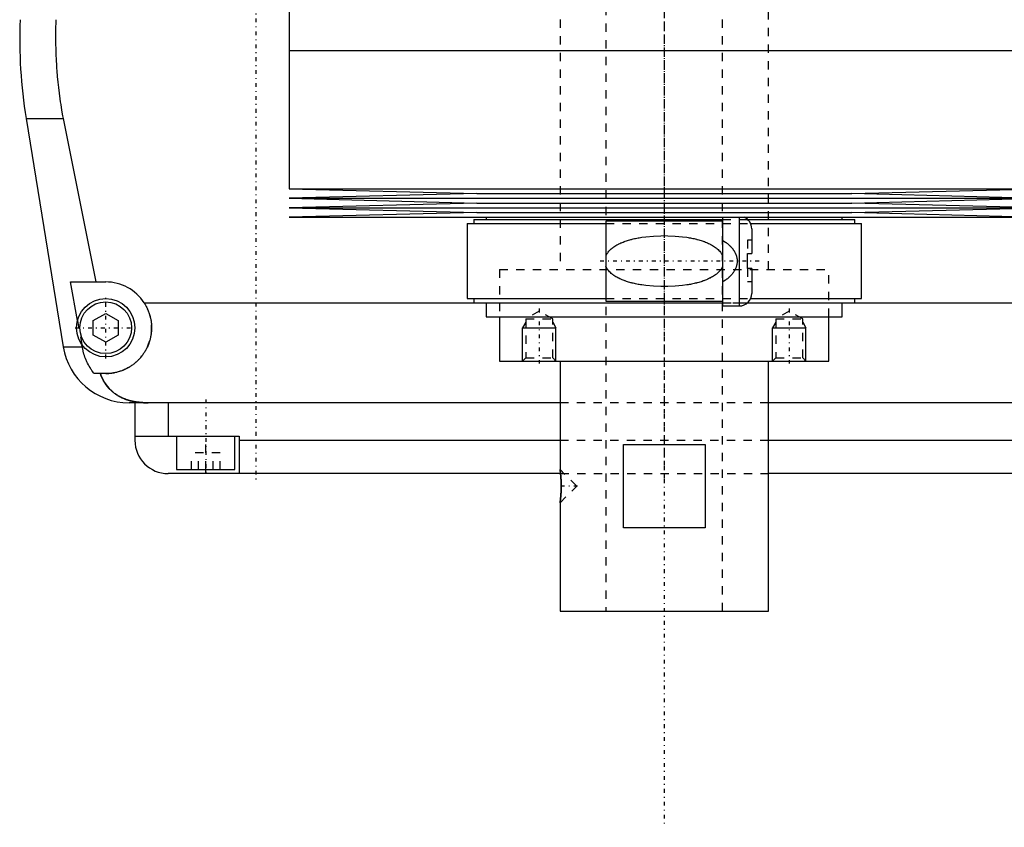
# Model space of a CAD drawing. Extents: x -125 to 125, y -123 to 447.
# Tile 1 of 9: x -77 to 41, y -123 to -27. Entities that reach past the tile are written whole.
import ezdxf

# ---------------------------------------------------------------- set-up
doc = ezdxf.new("R2010")
doc.units = 0
doc.linetypes.add('CENTER', pattern=[1.5, 0.45, -0.5, 0.05, -0.5])
doc.linetypes.add('DASHED', pattern=[2, 1, -1])
for name, color, linetype in [('AM_0', 7, 'CONTINUOUS'), ('AM_10', 7, 'CONTINUOUS'), ('AM_3', 7, 'DASHED'), ('AM_7', 7, 'CENTER')]:
    doc.layers.add(name, color=color, linetype=linetype)

msp = doc.modelspace()

# ---------------------------------------------------------------- linework, layer by layer
at = {"layer": 'AM_0', "color": 7, "linetype": 'CONTINUOUS'}
for p, q in [((-45, -13.67), (-45, -30.25)), ((-45, -30.25), (45, -30.25)), ((-45, -30.25), (-45, -46.83)), ((-45, -30.25), (0, -30.25)), ((-76.54, -38.4), (-72.1, -65.78)), ((-76.54, -38.4), (-72.1, -38.4)), ((-72.1, -38.4), (-68.19, -58)), ((-45, -46.83), (-22.5, -47.4)), ((-45, -46.83), (45, -46.83)), ((22.5, -47.4), (45, -46.83)), ((-22.5, -47.4), (-45, -47.97)), ((-45, -47.97), (-22.5, -48.54)), ((-45, -47.97), (45, -47.97)), ((-22.5, -47.4), (22.5, -47.4)), ((45, -47.97), (22.5, -47.4)), ((22.5, -48.54), (45, -47.97)), ((-22.5, -48.54), (-45, -49.11)), ((-45, -49.11), (-22.5, -49.68)), ((-45, -49.11), (45, -49.11)), ((-22.5, -48.54), (22.5, -48.54)), ((45, -49.11), (22.5, -48.54)), ((22.5, -49.68), (45, -49.11)), ((-22.5, -49.68), (-45, -50.25)), ((-45, -50.25), (45, -50.25)), ((-22.85, -50.5), (-22.85, -51)), ((-22.85, -50.5), (7, -50.5)), ((-22.5, -49.68), (22.5, -49.68)), ((-21.35, -50.25), (-21.35, -50.5)), ((7, -50.7), (-7, -50.7)), ((-7, -50.7), (-7, -60.3)), ((7, -50.25), (7, -60.88)), ((9, -50.25), (9, -60.88)), ((9.99, -50.5), (22.85, -50.5)), ((21.35, -50.5), (21.35, -50.25)), ((45, -50.25), (22.5, -49.68)), ((22.85, -51), (22.85, -50.5)), ((-23.65, -51), (-23.65, -60)), ((-23.65, -51), (-7, -51)), ((10.36, -51), (23.65, -51)), ((10.5, -51.62), (10.5, -54.6)), ((23.65, -60), (23.65, -51)), ((10, -56.4), (10, -54.6)), ((10, -54.6), (10.5, -54.6)), ((10.5, -56.4), (10, -56.4)), ((10.5, -56.4), (10.5, -59.38)), ((-71.21, -58), (-67, -58)), ((-70.39, -62.62), (-71.21, -58)), ((-23.65, -60), (-7, -60)), ((-22.85, -60), (-22.85, -60.5)), ((10.36, -60), (23.65, -60)), ((22.85, -60.5), (22.85, -60)), ((-62.39, -60.5), (-9.77, -60.5)), ((-22.85, -60.5), (7.01, -60.5)), ((-21.35, -60.5), (-21.35, -62.2)), ((-7, -60.3), (7, -60.3)), ((7, -60.88), (9, -60.88)), ((9.99, -60.5), (22.85, -60.5)), ((21.35, -62.2), (21.35, -60.5)), ((22.85, -60.5), (62.39, -60.5)), ((-68.5, -62.63), (-67, -61.77)), ((-67, -61.77), (-65.5, -62.63)), ((-21.35, -62.2), (21.35, -62.2)), ((-19.75, -62.2), (-19.75, -67.5)), ((19.75, -67.5), (19.75, -62.2)), ((-68.5, -64.37), (-68.5, -62.63)), ((-65.5, -62.63), (-65.5, -64.37)), ((-67, -65.23), (-68.5, -64.37)), ((-65.5, -64.37), (-67, -65.23)), ((-72.1, -65.78), (-69.82, -65.78)), ((-69.82, -65.78), (-69.87, -65.5)), ((-19.75, -67.5), (19.75, -67.5)), ((-12.5, -67.5), (-12.5, -80.5)), ((12.5, -97.5), (12.5, -67.5)), ((-67, -69), (-68.39, -69)), ((-12.5, -72.5), (-64.2, -72.5)), ((-63.5, -72.5), (-63.5, -77)), ((-59.5, -72.5), (-59.5, -76.5)), ((64.2, -72.5), (12.5, -72.5)), ((-63.5, -76.5), (-51, -76.5)), ((-58.5, -76.5), (-58.5, -80.5)), ((-51.5, -80.5), (-51.5, -76.5)), ((-51, -76.5), (-51, -81)), ((-51, -77), (-12.5, -77)), ((-4.9, -77.5), (4.9, -77.5)), ((-4.9, -87.5), (-4.9, -77.5)), ((4.9, -77.5), (4.9, -87.5)), ((12.5, -77), (51, -77)), ((-12.44, -81), (-59.5, -81)), ((-58.5, -80.5), (-51.5, -80.5)), ((-55, -81), (-55, -80.5)), ((-12.49, -80.54), (-12.5, -80.5)), ((-12.48, -80.66), (-12.49, -80.59)), ((-12.44, -80.98), (-12.45, -80.86)), ((59.5, -81), (12.5, -81)), ((-12.5, -84.5), (-12.49, -84.46)), ((-12.5, -84.5), (-12.5, -97.5)), ((-12.49, -84.42), (-12.47, -84.29)), ((-12.45, -84.14), (-12.44, -84.02)), ((4.9, -87.5), (-4.9, -87.5)), ((-12.5, -97.5), (12.5, -97.5))]:
    msp.add_line(p, q, dxfattribs=at)
for points in [[(-72.97, -26.54, 0), (-72.99, -26.87, 0), (-73.01, -27.51, 0), (-73.02, -28.16, 0), (-73.02, -28.47, 0), (-73.02, -28.79, 0), (-73.02, -29.43, 0), (-73, -30.07, 0), (-72.98, -30.72, 0), (-72.96, -31.37, 0), (-72.92, -32.03, 0), (-72.9, -32.36, 0), (-72.87, -32.69, 0), (-72.82, -33.35, 0), (-72.75, -34.02, 0), (-72.68, -34.69, 0), (-72.59, -35.36, 0), (-72.5, -36.04, 0), (-72.45, -36.38, 0), (-72.4, -36.71, 0), (-72.29, -37.39, 0), (-72.17, -38.06, 0), (-72.1, -38.4, 0)], [(-62.39, -60.5, 0), (-62.36, -60.55, 0), (-62.3, -60.65, 0), (-62.24, -60.74, 0), (-62.21, -60.79, 0), (-62.18, -60.84, 0), (-62.13, -60.95, 0), (-62.08, -61.05, 0), (-62.03, -61.15, 0), (-61.98, -61.26, 0), (-61.93, -61.36, 0), (-61.91, -61.41, 0), (-61.89, -61.47, 0), (-61.85, -61.57, 0), (-61.81, -61.68, 0), (-61.77, -61.79, 0), (-61.74, -61.9, 0), (-61.71, -62.01, 0), (-61.69, -62.06, 0), (-61.68, -62.12, 0), (-61.65, -62.23, 0), (-61.62, -62.34, 0), (-61.61, -62.39, 0), (-61.6, -62.45, 0), (-61.58, -62.56, 0), (-61.56, -62.66, 0), (-61.56, -62.72, 0), (-61.55, -62.77, 0), (-61.53, -62.88, 0), (-61.52, -62.99, 0), (-61.51, -63.1, 0), (-61.51, -63.21, 0), (-61.5, -63.31, 0), (-61.5, -63.37, 0), (-61.5, -63.42, 0), (-61.5, -63.52, 0), (-61.5, -63.63, 0), (-61.5, -63.73, 0), (-61.51, -63.84, 0), (-61.52, -63.95, 0), (-61.52, -64, 0), (-61.53, -64.05, 0), (-61.54, -64.16, 0), (-61.55, -64.26, 0), (-61.57, -64.37, 0), (-61.59, -64.47, 0), (-61.61, -64.58, 0), (-61.62, -64.63, 0), (-61.63, -64.69, 0), (-61.65, -64.79, 0), (-61.68, -64.9, 0), (-61.71, -65, 0), (-61.74, -65.1, 0), (-61.77, -65.21, 0), (-61.79, -65.26, 0), (-61.81, -65.31, 0), (-61.84, -65.41, 0), (-61.88, -65.51, 0), (-61.92, -65.61, 0), (-61.96, -65.71, 0), (-62.01, -65.81, 0), (-62.03, -65.86, 0), (-62.05, -65.9, 0), (-62.1, -66, 0), (-62.15, -66.1, 0), (-62.18, -66.14, 0), (-62.2, -66.19, 0), (-62.26, -66.28, 0), (-62.31, -66.37, 0), (-62.34, -66.42, 0), (-62.37, -66.46, 0), (-62.43, -66.55, 0), (-62.49, -66.64, 0), (-62.55, -66.73, 0), (-62.61, -66.81, 0), (-62.67, -66.9, 0), (-62.71, -66.94, 0), (-62.74, -66.98, 0), (-62.81, -67.06, 0), (-62.87, -67.14, 0), (-62.94, -67.21, 0), (-63.01, -67.29, 0), (-63.09, -67.36, 0), (-63.12, -67.4, 0), (-63.16, -67.44, 0), (-63.23, -67.51, 0), (-63.31, -67.58, 0), (-63.38, -67.64, 0), (-63.46, -67.71, 0), (-63.55, -67.78, 0), (-63.59, -67.81, 0), (-63.63, -67.85, 0), (-63.71, -67.91, 0), (-63.8, -67.97, 0), (-63.89, -68.04, 0), (-63.98, -68.1, 0), (-64.07, -68.15, 0), (-64.12, -68.18, 0), (-64.16, -68.21, 0), (-64.26, -68.27, 0), (-64.36, -68.32, 0), (-64.45, -68.37, 0), (-64.55, -68.43, 0), (-64.65, -68.47, 0), (-64.7, -68.5, 0), (-64.76, -68.52, 0), (-64.86, -68.57, 0), (-64.96, -68.61, 0), (-65.02, -68.63, 0), (-65.07, -68.65, 0), (-65.17, -68.69, 0), (-65.28, -68.72, 0), (-65.34, -68.74, 0), (-65.39, -68.76, 0), (-65.5, -68.79, 0), (-65.61, -68.82, 0), (-65.72, -68.85, 0), (-65.83, -68.87, 0), (-65.94, -68.9, 0), (-66, -68.91, 0), (-66.05, -68.92, 0), (-66.16, -68.94, 0), (-66.27, -68.95, 0), (-66.39, -68.97, 0), (-66.5, -68.98, 0), (-66.61, -68.99, 0), (-66.67, -68.99, 0), (-66.72, -68.99, 0), (-66.83, -69, 0), (-66.94, -69, 0), (-67, -69, 0)], [(-68.39, -69, 0), (-68.45, -68.92, 0), (-68.56, -68.77, 0), (-68.67, -68.61, 0), (-68.72, -68.53, 0), (-68.77, -68.45, 0), (-68.88, -68.28, 0), (-68.98, -68.11, 0), (-69.07, -67.93, 0), (-69.17, -67.75, 0), (-69.26, -67.57, 0), (-69.3, -67.47, 0), (-69.34, -67.38, 0), (-69.42, -67.19, 0), (-69.49, -67.01, 0), (-69.55, -66.83, 0), (-69.61, -66.65, 0), (-69.66, -66.46, 0), (-69.69, -66.37, 0), (-69.71, -66.27, 0), (-69.76, -66.08, 0), (-69.8, -65.88, 0), (-69.82, -65.78, 0)], [(-67.64, -69, 0), (-67.57, -69.19, 0), (-67.42, -69.55, 0), (-67.24, -69.89, 0), (-67.14, -70.05, 0), (-67.04, -70.21, 0), (-66.82, -70.51, 0), (-66.59, -70.78, 0), (-66.32, -71.04, 0), (-66.16, -71.19, 0), (-66.11, -71.23, 0), (-66.07, -71.27, 0), (-66.04, -71.29, 0), (-66.02, -71.31, 0), (-65.97, -71.34, 0), (-65.92, -71.38, 0), (-65.87, -71.42, 0), (-65.81, -71.45, 0), (-65.76, -71.49, 0), (-65.73, -71.51, 0), (-65.71, -71.53, 0), (-65.65, -71.56, 0), (-65.6, -71.6, 0), (-65.57, -71.61, 0), (-65.54, -71.63, 0), (-65.49, -71.66, 0), (-65.43, -71.69, 0), (-65.4, -71.71, 0), (-65.38, -71.73, 0), (-65.32, -71.76, 0), (-65.26, -71.79, 0), (-65.2, -71.82, 0), (-65.14, -71.85, 0), (-65.08, -71.88, 0), (-65.05, -71.89, 0), (-65.02, -71.91, 0), (-64.96, -71.93, 0), (-64.9, -71.96, 0), (-64.83, -71.99, 0), (-64.77, -72.01, 0), (-64.71, -72.04, 0), (-64.68, -72.05, 0), (-64.64, -72.06, 0), (-64.58, -72.09, 0), (-64.52, -72.11, 0), (-64.45, -72.13, 0), (-64.39, -72.15, 0), (-64.32, -72.17, 0), (-64.29, -72.18, 0), (-64.25, -72.19, 0), (-64.19, -72.21, 0), (-64.12, -72.23, 0), (-64.05, -72.25, 0), (-63.98, -72.27, 0), (-63.92, -72.28, 0), (-63.88, -72.29, 0), (-63.85, -72.3, 0), (-63.78, -72.31, 0), (-63.71, -72.33, 0), (-63.64, -72.34, 0), (-63.57, -72.36, 0), (-63.5, -72.37, 0), (-63.46, -72.38, 0), (-63.43, -72.38, 0), (-63.36, -72.39, 0), (-63.28, -72.41, 0), (-63.25, -72.41, 0), (-63.21, -72.42, 0), (-63.14, -72.43, 0), (-63.07, -72.43, 0), (-63.03, -72.44, 0), (-62.99, -72.44, 0), (-62.92, -72.45, 0), (-62.85, -72.46, 0), (-62.77, -72.46, 0), (-62.7, -72.47, 0), (-62.63, -72.48, 0), (-62.59, -72.48, 0), (-62.55, -72.48, 0), (-62.48, -72.49, 0), (-62.41, -72.49, 0), (-62.15, -72.5, 0), (-61.92, -72.5, 0)], [(-12.5, -80.5, 0), (-12.5, -80.5, 0), (-12.5, -80.5, 0), (-12.5, -80.51, 0), (-12.5, -80.51, 0), (-12.5, -80.51, 0), (-12.5, -80.52, 0), (-12.5, -80.53, 0), (-12.49, -80.54, 0), (-12.49, -80.55, 0), (-12.49, -80.56, 0), (-12.49, -80.57, 0), (-12.49, -80.58, 0), (-12.49, -80.6, 0), (-12.48, -80.62, 0), (-12.48, -80.64, 0), (-12.48, -80.66, 0), (-12.48, -80.69, 0), (-12.47, -80.7, 0), (-12.47, -80.71, 0), (-12.47, -80.74, 0), (-12.47, -80.77, 0), (-12.46, -80.78, 0), (-12.46, -80.8, 0), (-12.46, -80.83, 0), (-12.45, -80.87, 0), (-12.45, -80.88, 0), (-12.45, -80.9, 0), (-12.45, -80.94, 0), (-12.44, -80.97, 0), (-12.44, -81.01, 0), (-12.43, -81.05, 0), (-12.43, -81.09, 0), (-12.43, -81.11, 0), (-12.43, -81.13, 0), (-12.42, -81.17, 0), (-12.42, -81.21, 0), (-12.41, -81.26, 0), (-12.41, -81.3, 0), (-12.41, -81.35, 0), (-12.41, -81.37, 0), (-12.4, -81.4, 0), (-12.4, -81.44, 0), (-12.4, -81.49, 0), (-12.39, -81.54, 0), (-12.39, -81.6, 0), (-12.39, -81.65, 0), (-12.38, -81.67, 0), (-12.38, -81.7, 0), (-12.38, -81.75, 0), (-12.38, -81.81, 0), (-12.38, -81.86, 0), (-12.37, -81.92, 0), (-12.37, -81.97, 0), (-12.37, -82, 0), (-12.37, -82.03, 0), (-12.37, -82.09, 0), (-12.37, -82.14, 0), (-12.36, -82.2, 0), (-12.36, -82.25, 0), (-12.36, -82.31, 0), (-12.36, -82.34, 0), (-12.36, -82.36, 0), (-12.36, -82.42, 0), (-12.36, -82.47, 0), (-12.36, -82.5, 0), (-12.36, -82.53, 0), (-12.36, -82.58, 0), (-12.36, -82.64, 0), (-12.36, -82.66, 0), (-12.36, -82.69, 0), (-12.36, -82.75, 0), (-12.36, -82.8, 0), (-12.37, -82.86, 0), (-12.37, -82.92, 0), (-12.37, -82.97, 0), (-12.37, -83, 0), (-12.37, -83.03, 0), (-12.37, -83.08, 0), (-12.38, -83.14, 0), (-12.38, -83.19, 0), (-12.38, -83.25, 0), (-12.38, -83.3, 0), (-12.38, -83.33, 0), (-12.39, -83.35, 0), (-12.39, -83.41, 0), (-12.39, -83.46, 0), (-12.4, -83.51, 0), (-12.4, -83.56, 0), (-12.4, -83.61, 0), (-12.41, -83.63, 0), (-12.41, -83.65, 0), (-12.41, -83.7, 0), (-12.41, -83.74, 0), (-12.42, -83.79, 0), (-12.42, -83.83, 0), (-12.43, -83.87, 0), (-12.43, -83.89, 0), (-12.43, -83.91, 0), (-12.43, -83.95, 0), (-12.44, -83.99, 0), (-12.44, -84.03, 0), (-12.45, -84.06, 0), (-12.45, -84.1, 0), (-12.45, -84.12, 0), (-12.45, -84.13, 0), (-12.46, -84.17, 0), (-12.46, -84.2, 0), (-12.46, -84.22, 0), (-12.47, -84.23, 0), (-12.47, -84.26, 0), (-12.47, -84.29, 0), (-12.47, -84.3, 0), (-12.48, -84.31, 0), (-12.48, -84.34, 0), (-12.48, -84.36, 0), (-12.48, -84.38, 0), (-12.49, -84.4, 0), (-12.49, -84.42, 0), (-12.49, -84.43, 0), (-12.49, -84.44, 0), (-12.49, -84.45, 0), (-12.49, -84.46, 0), (-12.5, -84.47, 0), (-12.5, -84.48, 0), (-12.5, -84.49, 0), (-12.5, -84.49, 0), (-12.5, -84.49, 0), (-12.5, -84.5, 0), (-12.5, -84.5, 0), (-12.5, -84.5, 0)]]:
    msp.add_polyline3d(points, dxfattribs=at)
for radius in [3.5, 3.1]:
    msp.add_circle((-67, -63.5), radius, dxfattribs=at)
for centre, radius, start, end in [((-17.32, -28.78), 60, 177.861, 189.225), ((9, -51.62), 1.5, 0, 66.4435), ((-67, -63.5), 5.5, 33.0557, 90), ((9, -59.38), 1.5, 270, 0), ((-64.2, -64.5), 8, 189.225, 270), ((-59.5, -77), 4, 180, 270)]:
    msp.add_arc(centre, radius, start, end, dxfattribs=at)
at = {"layer": 'AM_10', "color": 7, "linetype": 'CONTINUOUS'}
for p, q in [((-16.62, -62.84), (-17, -63.5)), ((-17, -67.5), (-17, -63.5)), ((-17, -63.5), (-13, -63.5)), ((-13.38, -62.84), (-13, -63.5)), ((-13, -67.5), (-13, -63.5)), ((13.38, -62.84), (13, -63.5)), ((13, -67.5), (13, -63.5)), ((13, -63.5), (17, -63.5)), ((16.62, -62.84), (17, -63.5)), ((17, -67.5), (17, -63.5))]:
    msp.add_line(p, q, dxfattribs=at)
at = {"layer": 'AM_3', "color": 6, "linetype": 'DASHED'}
for p, q in [((-7, 421), (-7, -97.5)), ((7, -97.5), (7, 421)), ((-12.5, 405.5), (-12.5, -56.5)), ((12.5, -56.5), (12.5, 405.5)), ((7, -50.5), (9.99, -50.5)), ((-7, -51), (10.36, -51)), ((10, -53), (10, -54.6)), ((10.5, -53), (10, -53)), ((-19.75, -56.5), (19.75, -56.5)), ((-19.75, -56.5), (-19.75, -62.2)), ((-19.75, -56.5), (0, -56.5)), ((10, -56.4), (10, -58)), ((19.75, -62.2), (19.75, -56.5)), ((10.5, -58), (10, -58)), ((-7, -60), (10.36, -60)), ((-9.77, -60.5), (22.85, -60.5)), ((7.01, -60.5), (9.99, -60.5)), ((-15, -61.5), (-16.62, -62.44)), ((-16.62, -62.44), (-16.62, -67.12)), ((-16.62, -62.44), (-13.38, -62.44)), ((-13.38, -62.44), (-15, -61.5)), ((-13.38, -67.12), (-13.38, -62.44)), ((15, -61.5), (13.38, -62.44)), ((13.38, -62.44), (13.38, -67.12)), ((13.38, -62.44), (16.62, -62.44)), ((16.62, -62.44), (15, -61.5)), ((16.62, -67.12), (16.62, -62.44)), ((-70.39, -62.62), (-69.87, -65.5)), ((-16.62, -67.12), (-17, -67.5)), ((-16.62, -67.12), (-13.38, -67.12)), ((-13, -67.5), (-13.38, -67.12)), ((13.38, -67.12), (13, -67.5)), ((13.38, -67.12), (16.62, -67.12)), ((17, -67.5), (16.62, -67.12)), ((12.5, -72.5), (-12.5, -72.5)), ((-55, -80.5), (-55, -76.5)), ((-12.5, -77), (12.5, -77)), ((-56.73, -80.5), (-56.73, -78.5)), ((-53.27, -78.5), (-56.73, -78.5)), ((-55.87, -80.5), (-55.87, -78.5)), ((-54.13, -80.5), (-54.13, -78.5)), ((-53.27, -80.5), (-53.27, -78.5)), ((-10.5, -82.5), (-12.5, -80.5)), ((-12.49, -80.59), (-12.49, -80.54)), ((-12.45, -80.86), (-12.48, -80.66)), ((-12.44, -81), (12.5, -81)), ((-12.5, -84.5), (-10.5, -82.5)), ((-12.49, -84.46), (-12.49, -84.42)), ((-12.47, -84.29), (-12.45, -84.14))]:
    msp.add_line(p, q, dxfattribs=at)
for points in [[(-7, -54.88, 0), (-7, -54.87, 0), (-6.99, -54.85, 0), (-6.98, -54.82, 0), (-6.97, -54.81, 0), (-6.96, -54.8, 0), (-6.95, -54.78, 0), (-6.94, -54.76, 0), (-6.93, -54.73, 0), (-6.92, -54.71, 0), (-6.91, -54.69, 0), (-6.9, -54.68, 0), (-6.9, -54.67, 0), (-6.88, -54.65, 0), (-6.87, -54.63, 0), (-6.82, -54.55, 0), (-6.78, -54.49, 0), (-6.74, -54.43, 0), (-6.65, -54.32, 0), (-6.55, -54.22, 0), (-6.45, -54.12, 0), (-6.35, -54.03, 0), (-6.25, -53.94, 0), (-6.19, -53.9, 0), (-6.14, -53.86, 0), (-6.03, -53.78, 0), (-5.91, -53.7, 0), (-5.8, -53.63, 0), (-5.68, -53.56, 0), (-5.56, -53.5, 0), (-5.5, -53.47, 0), (-5.44, -53.44, 0), (-5.32, -53.38, 0), (-5.19, -53.32, 0), (-5.13, -53.29, 0), (-5.06, -53.27, 0), (-4.94, -53.21, 0), (-4.81, -53.16, 0), (-4.74, -53.14, 0), (-4.67, -53.12, 0), (-4.54, -53.07, 0), (-4.41, -53.03, 0), (-4.27, -52.99, 0), (-4.13, -52.95, 0), (-3.99, -52.91, 0), (-3.92, -52.89, 0), (-3.85, -52.87, 0), (-3.71, -52.84, 0), (-3.57, -52.8, 0), (-3.43, -52.77, 0), (-3.28, -52.74, 0), (-3.14, -52.71, 0), (-3.07, -52.7, 0), (-2.99, -52.69, 0), (-2.85, -52.66, 0), (-2.7, -52.64, 0), (-2.19, -52.57, 0), (-1.3, -52.49, 0), (-0.43, -52.45, 0), (0, -52.44, 0), (0.43, -52.45, 0), (1.3, -52.49, 0), (2.19, -52.57, 0), (2.7, -52.64, 0), (2.85, -52.66, 0), (2.99, -52.69, 0), (3.07, -52.7, 0), (3.14, -52.71, 0), (3.28, -52.74, 0), (3.43, -52.77, 0), (3.57, -52.8, 0), (3.71, -52.84, 0), (3.85, -52.87, 0), (3.92, -52.89, 0), (3.99, -52.91, 0), (4.13, -52.95, 0), (4.27, -52.99, 0), (4.41, -53.03, 0), (4.54, -53.07, 0), (4.67, -53.12, 0), (4.74, -53.14, 0), (4.81, -53.16, 0), (4.94, -53.21, 0), (5.06, -53.27, 0), (5.13, -53.29, 0), (5.19, -53.32, 0), (5.32, -53.38, 0), (5.44, -53.44, 0), (5.5, -53.47, 0), (5.56, -53.5, 0), (5.68, -53.56, 0), (5.8, -53.63, 0), (5.91, -53.7, 0), (6.03, -53.78, 0), (6.14, -53.86, 0), (6.19, -53.9, 0), (6.25, -53.94, 0), (6.35, -54.03, 0), (6.45, -54.12, 0), (6.55, -54.22, 0), (6.65, -54.32, 0), (6.74, -54.43, 0), (6.78, -54.49, 0), (6.82, -54.55, 0), (6.87, -54.63, 0), (6.88, -54.65, 0), (6.9, -54.67, 0), (6.9, -54.68, 0), (6.91, -54.69, 0), (6.92, -54.71, 0), (6.93, -54.73, 0), (6.94, -54.76, 0), (6.95, -54.78, 0), (6.96, -54.8, 0), (6.97, -54.81, 0), (6.98, -54.82, 0), (6.99, -54.85, 0), (7, -54.87, 0), (7, -54.88, 0)], [(7, -53, 0), (7.15, -53.1, 0), (7.33, -53.21, 0), (7.38, -53.25, 0), (7.42, -53.28, 0), (7.45, -53.3, 0), (7.47, -53.32, 0), (7.52, -53.35, 0), (7.57, -53.39, 0), (7.61, -53.43, 0), (7.66, -53.46, 0), (7.7, -53.5, 0), (7.72, -53.52, 0), (7.75, -53.54, 0), (7.79, -53.58, 0), (7.83, -53.62, 0), (7.85, -53.64, 0), (7.88, -53.66, 0), (7.92, -53.7, 0), (7.96, -53.74, 0), (7.98, -53.76, 0), (8, -53.78, 0), (8.04, -53.82, 0), (8.07, -53.87, 0), (8.11, -53.91, 0), (8.15, -53.95, 0), (8.18, -54, 0), (8.2, -54.02, 0), (8.22, -54.04, 0), (8.25, -54.09, 0), (8.28, -54.13, 0), (8.32, -54.18, 0), (8.35, -54.23, 0), (8.38, -54.28, 0), (8.39, -54.3, 0), (8.41, -54.33, 0), (8.44, -54.38, 0), (8.47, -54.43, 0), (8.5, -54.49, 0), (8.52, -54.54, 0), (8.55, -54.6, 0), (8.56, -54.62, 0), (8.57, -54.65, 0), (8.59, -54.71, 0), (8.61, -54.77, 0), (8.63, -54.82, 0), (8.65, -54.88, 0), (8.67, -54.94, 0), (8.68, -54.97, 0), (8.68, -55, 0), (8.7, -55.06, 0), (8.71, -55.12, 0), (8.72, -55.18, 0), (8.73, -55.24, 0), (8.73, -55.3, 0), (8.73, -55.33, 0), (8.74, -55.35, 0), (8.74, -55.41, 0), (8.74, -55.47, 0), (8.74, -55.5, 0), (8.74, -55.53, 0), (8.74, -55.59, 0), (8.74, -55.65, 0), (8.73, -55.67, 0), (8.73, -55.7, 0), (8.73, -55.76, 0), (8.72, -55.82, 0), (8.71, -55.88, 0), (8.7, -55.94, 0), (8.68, -56, 0), (8.68, -56.03, 0), (8.67, -56.06, 0), (8.65, -56.12, 0), (8.63, -56.18, 0), (8.61, -56.23, 0), (8.59, -56.29, 0), (8.57, -56.35, 0), (8.56, -56.38, 0), (8.55, -56.4, 0), (8.52, -56.46, 0), (8.5, -56.51, 0), (8.47, -56.57, 0), (8.44, -56.62, 0), (8.41, -56.67, 0), (8.39, -56.7, 0), (8.38, -56.72, 0), (8.35, -56.77, 0), (8.32, -56.82, 0), (8.28, -56.87, 0), (8.25, -56.91, 0), (8.22, -56.96, 0), (8.2, -56.98, 0), (8.18, -57, 0), (8.15, -57.05, 0), (8.11, -57.09, 0), (8.07, -57.13, 0), (8.04, -57.18, 0), (8, -57.22, 0), (7.98, -57.24, 0), (7.96, -57.26, 0), (7.92, -57.3, 0), (7.88, -57.34, 0), (7.85, -57.36, 0), (7.83, -57.38, 0), (7.79, -57.42, 0), (7.75, -57.46, 0), (7.72, -57.48, 0), (7.7, -57.5, 0), (7.66, -57.54, 0), (7.61, -57.57, 0), (7.57, -57.61, 0), (7.52, -57.65, 0), (7.47, -57.68, 0), (7.45, -57.7, 0), (7.42, -57.72, 0), (7.38, -57.75, 0), (7.33, -57.79, 0), (7.15, -57.9, 0), (7, -58, 0)], [(7, -56.12, 0), (7, -56.13, 0), (6.99, -56.15, 0), (6.98, -56.18, 0), (6.97, -56.19, 0), (6.96, -56.2, 0), (6.95, -56.22, 0), (6.94, -56.24, 0), (6.93, -56.27, 0), (6.92, -56.29, 0), (6.91, -56.31, 0), (6.9, -56.32, 0), (6.9, -56.33, 0), (6.88, -56.35, 0), (6.87, -56.37, 0), (6.82, -56.45, 0), (6.78, -56.51, 0), (6.74, -56.57, 0), (6.65, -56.68, 0), (6.55, -56.78, 0), (6.45, -56.88, 0), (6.35, -56.97, 0), (6.25, -57.06, 0), (6.19, -57.1, 0), (6.14, -57.14, 0), (6.03, -57.22, 0), (5.91, -57.3, 0), (5.8, -57.37, 0), (5.68, -57.44, 0), (5.56, -57.5, 0), (5.5, -57.53, 0), (5.44, -57.56, 0), (5.32, -57.62, 0), (5.19, -57.68, 0), (5.13, -57.71, 0), (5.06, -57.73, 0), (4.94, -57.79, 0), (4.81, -57.84, 0), (4.74, -57.86, 0), (4.67, -57.88, 0), (4.54, -57.93, 0), (4.41, -57.97, 0), (4.27, -58.01, 0), (4.13, -58.05, 0), (3.99, -58.09, 0), (3.92, -58.11, 0), (3.85, -58.13, 0), (3.71, -58.16, 0), (3.57, -58.2, 0), (3.43, -58.23, 0), (3.28, -58.26, 0), (3.14, -58.29, 0), (3.07, -58.3, 0), (2.99, -58.31, 0), (2.85, -58.34, 0), (2.7, -58.36, 0), (2.19, -58.43, 0), (1.3, -58.51, 0), (0.43, -58.55, 0), (0, -58.56, 0), (-0.43, -58.55, 0), (-1.3, -58.51, 0), (-2.19, -58.43, 0), (-2.7, -58.36, 0), (-2.85, -58.34, 0), (-2.99, -58.31, 0), (-3.07, -58.3, 0), (-3.14, -58.29, 0), (-3.28, -58.26, 0), (-3.43, -58.23, 0), (-3.57, -58.2, 0), (-3.71, -58.16, 0), (-3.85, -58.13, 0), (-3.92, -58.11, 0), (-3.99, -58.09, 0), (-4.13, -58.05, 0), (-4.27, -58.01, 0), (-4.41, -57.97, 0), (-4.54, -57.93, 0), (-4.67, -57.88, 0), (-4.74, -57.86, 0), (-4.81, -57.84, 0), (-4.94, -57.79, 0), (-5.06, -57.73, 0), (-5.13, -57.71, 0), (-5.19, -57.68, 0), (-5.32, -57.62, 0), (-5.44, -57.56, 0), (-5.5, -57.53, 0), (-5.56, -57.5, 0), (-5.68, -57.44, 0), (-5.8, -57.37, 0), (-5.91, -57.3, 0), (-6.03, -57.22, 0), (-6.14, -57.14, 0), (-6.19, -57.1, 0), (-6.25, -57.06, 0), (-6.35, -56.97, 0), (-6.45, -56.88, 0), (-6.55, -56.78, 0), (-6.65, -56.68, 0), (-6.74, -56.57, 0), (-6.78, -56.51, 0), (-6.82, -56.45, 0), (-6.87, -56.37, 0), (-6.88, -56.35, 0), (-6.9, -56.33, 0), (-6.9, -56.32, 0), (-6.91, -56.31, 0), (-6.92, -56.29, 0), (-6.93, -56.27, 0), (-6.94, -56.24, 0), (-6.95, -56.22, 0), (-6.96, -56.2, 0), (-6.97, -56.19, 0), (-6.98, -56.18, 0), (-6.99, -56.15, 0), (-7, -56.13, 0), (-7, -56.12, 0)], [(-61.92, -72.5, 0), (-62.15, -72.5, 0), (-62.41, -72.49, 0), (-62.48, -72.49, 0), (-62.55, -72.48, 0), (-62.59, -72.48, 0), (-62.63, -72.48, 0), (-62.7, -72.47, 0), (-62.77, -72.46, 0), (-62.85, -72.46, 0), (-62.92, -72.45, 0), (-62.99, -72.44, 0), (-63.03, -72.44, 0), (-63.07, -72.43, 0), (-63.14, -72.43, 0), (-63.21, -72.42, 0), (-63.25, -72.41, 0), (-63.28, -72.41, 0), (-63.36, -72.39, 0), (-63.43, -72.38, 0), (-63.46, -72.38, 0), (-63.5, -72.37, 0), (-63.57, -72.36, 0), (-63.64, -72.34, 0), (-63.71, -72.33, 0), (-63.78, -72.31, 0), (-63.86, -72.3, 0), (-63.89, -72.29, 0), (-63.93, -72.28, 0), (-63.99, -72.26, 0), (-64.06, -72.25, 0), (-64.13, -72.23, 0), (-64.2, -72.21, 0), (-64.27, -72.19, 0), (-64.3, -72.18, 0), (-64.33, -72.17, 0), (-64.4, -72.15, 0), (-64.47, -72.13, 0), (-64.53, -72.1, 0), (-64.6, -72.08, 0), (-64.66, -72.06, 0), (-64.69, -72.04, 0), (-64.72, -72.03, 0), (-64.79, -72.01, 0), (-64.85, -71.98, 0), (-64.91, -71.95, 0), (-64.97, -71.93, 0), (-65.03, -71.9, 0), (-65.06, -71.89, 0), (-65.09, -71.87, 0), (-65.15, -71.84, 0), (-65.21, -71.81, 0), (-65.27, -71.78, 0), (-65.33, -71.75, 0), (-65.39, -71.72, 0), (-65.42, -71.7, 0), (-65.45, -71.69, 0), (-65.5, -71.65, 0), (-65.56, -71.62, 0), (-65.59, -71.6, 0), (-65.61, -71.59, 0), (-65.67, -71.55, 0), (-65.72, -71.52, 0), (-65.75, -71.5, 0), (-65.78, -71.48, 0), (-65.83, -71.44, 0), (-65.88, -71.41, 0), (-65.93, -71.37, 0), (-65.98, -71.33, 0), (-66.03, -71.29, 0), (-66.06, -71.27, 0), (-66.08, -71.25, 0), (-66.13, -71.21, 0), (-66.18, -71.17, 0), (-66.34, -71.03, 0), (-66.6, -70.77, 0), (-66.84, -70.49, 0), (-67.05, -70.19, 0), (-67.15, -70.03, 0), (-67.25, -69.87, 0), (-67.42, -69.54, 0), (-67.57, -69.18, 0), (-67.64, -69, 0)], [(-12.44, -84.02, 0), (-12.44, -84.01, 0), (-12.44, -83.99, 0), (-12.44, -83.97, 0), (-12.44, -83.96, 0), (-12.43, -83.95, 0), (-12.43, -83.93, 0), (-12.43, -83.9, 0), (-12.43, -83.88, 0), (-12.43, -83.86, 0), (-12.42, -83.83, 0), (-12.42, -83.82, 0), (-12.42, -83.81, 0), (-12.42, -83.79, 0), (-12.42, -83.76, 0), (-12.41, -83.74, 0), (-12.41, -83.71, 0), (-12.41, -83.69, 0), (-12.41, -83.67, 0), (-12.41, -83.66, 0), (-12.41, -83.63, 0), (-12.4, -83.61, 0), (-12.4, -83.59, 0), (-12.4, -83.58, 0), (-12.4, -83.55, 0), (-12.4, -83.52, 0), (-12.4, -83.51, 0), (-12.4, -83.5, 0), (-12.39, -83.47, 0), (-12.39, -83.44, 0), (-12.39, -83.41, 0), (-12.39, -83.38, 0), (-12.39, -83.35, 0), (-12.39, -83.34, 0), (-12.38, -83.32, 0), (-12.38, -83.29, 0), (-12.38, -83.26, 0), (-12.38, -83.23, 0), (-12.38, -83.2, 0), (-12.38, -83.17, 0), (-12.38, -83.15, 0), (-12.38, -83.14, 0), (-12.37, -83.11, 0), (-12.37, -83.08, 0), (-12.37, -83.05, 0), (-12.37, -83.01, 0), (-12.37, -82.98, 0), (-12.37, -82.97, 0), (-12.37, -82.95, 0), (-12.37, -82.92, 0), (-12.37, -82.89, 0), (-12.37, -82.86, 0), (-12.36, -82.83, 0), (-12.36, -82.79, 0), (-12.36, -82.78, 0), (-12.36, -82.76, 0), (-12.36, -82.73, 0), (-12.36, -82.7, 0), (-12.36, -82.67, 0), (-12.36, -82.64, 0), (-12.36, -82.61, 0), (-12.36, -82.59, 0), (-12.36, -82.58, 0), (-12.36, -82.55, 0), (-12.36, -82.52, 0), (-12.36, -82.5, 0), (-12.36, -82.49, 0), (-12.36, -82.45, 0), (-12.36, -82.42, 0), (-12.36, -82.41, 0), (-12.36, -82.39, 0), (-12.36, -82.36, 0), (-12.36, -82.33, 0), (-12.36, -82.3, 0), (-12.36, -82.27, 0), (-12.36, -82.24, 0), (-12.36, -82.22, 0), (-12.36, -82.21, 0), (-12.36, -82.17, 0), (-12.37, -82.14, 0), (-12.37, -82.11, 0), (-12.37, -82.08, 0), (-12.37, -82.05, 0), (-12.37, -82.03, 0), (-12.37, -82.02, 0), (-12.37, -81.99, 0), (-12.37, -81.95, 0), (-12.37, -81.92, 0), (-12.37, -81.89, 0), (-12.38, -81.86, 0), (-12.38, -81.85, 0), (-12.38, -81.83, 0), (-12.38, -81.8, 0), (-12.38, -81.77, 0), (-12.38, -81.74, 0), (-12.38, -81.71, 0), (-12.38, -81.68, 0), (-12.39, -81.66, 0), (-12.39, -81.65, 0), (-12.39, -81.62, 0), (-12.39, -81.59, 0), (-12.39, -81.56, 0), (-12.39, -81.53, 0), (-12.4, -81.5, 0), (-12.4, -81.49, 0), (-12.4, -81.48, 0), (-12.4, -81.45, 0), (-12.4, -81.42, 0), (-12.4, -81.41, 0), (-12.4, -81.39, 0), (-12.41, -81.37, 0), (-12.41, -81.34, 0), (-12.41, -81.33, 0), (-12.41, -81.31, 0), (-12.41, -81.29, 0), (-12.41, -81.26, 0), (-12.42, -81.24, 0), (-12.42, -81.21, 0), (-12.42, -81.19, 0), (-12.42, -81.18, 0), (-12.42, -81.17, 0), (-12.43, -81.14, 0), (-12.43, -81.12, 0), (-12.43, -81.1, 0), (-12.43, -81.08, 0), (-12.43, -81.05, 0), (-12.44, -81.04, 0), (-12.44, -81.03, 0), (-12.44, -81.01, 0), (-12.44, -80.99, 0), (-12.44, -80.98, 0)]]:
    msp.add_polyline3d(points, dxfattribs=at)
msp.add_arc((-67, -63.5), 5.5, 270, 33.0557, dxfattribs=at)
at = {"layer": 'AM_7', "color": 4, "linetype": 'CENTER'}
for p, q in [((0, 446.93), (0, -123.42)), ((0, 247.5), (0, -82.5)), ((-49, 17), (-49, -82)), ((0, 5.19), (0, -31.94)), ((0, -28.65), (0, -63.8)), ((11.37, -55.5), (-7.88, -55.5)), ((-67, -67.17), (-67, -59.83)), ((-15, -61.2), (-15, -67.8)), ((15, -61.2), (15, -67.8)), ((-70.67, -63.5), (-63.32, -63.5)), ((-55, -72.1), (-55, -80.9)), ((-10.4, -82.5), (-12.6, -82.5))]:
    msp.add_line(p, q, dxfattribs=at)

doc.saveas('drawing.dxf')
